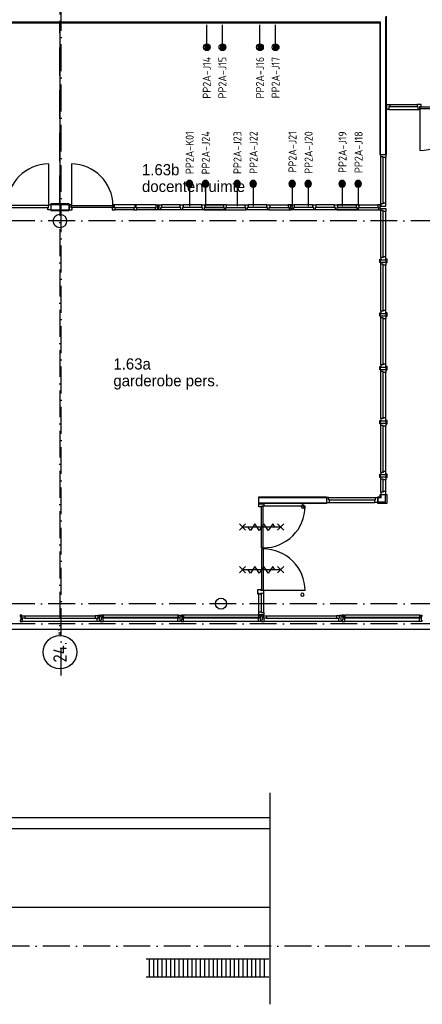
# Model space of a CAD drawing. Header units: millimetres. Extents: x -6587 to 112313, y 244 to 84344.
# Tile 19 of 42: x 56275 to 65275, y 33205 to 55202. Entities that reach past the tile are written whole.
import ezdxf
from ezdxf.enums import TextEntityAlignment as Align

# ---------------------------------------------------------------- set-up
doc = ezdxf.new("R2010")
doc.units = ezdxf.units.MM
doc.header["$LTSCALE"] = 100
doc.linetypes.add('DASHDOT', pattern=[9, 6, -1.5, 0, -1.5])
doc.linetypes.add('HIDDEN', pattern=[9.525, 6.35, -3.175])
doc.layers.get('0').update_dxf_attribs({"linetype": 'CONTINUOUS'})
for name, color, linetype in [('AL$7----_STRAMIEN', 1, 'DASHDOT'), ('AL21----_BUITENWAND', 4, 'CONTINUOUS'), ('AL22----_BINNENWAND', 7, 'CONTINUOUS'), ('AL28----_KONSTRUKTIE', 3, 'CONTINUOUS'), ('AL31----_BUITENKOZ', 7, 'CONTINUOUS'), ('AL32----_BINNENKOZ', 7, 'CONTINUOUS'), ('AL32----_DRAAIR', 7, 'CONTINUOUS'), ('ALN-----_BLOCKNAAM', 2, 'CONTINUOUS'), ('ALXOU---_GLAS', 7, 'CONTINUOUS'), ('BOUW', 8, 'CONTINUOUS'), ('EB6441--_ATTRIB', 2, 'CONTINUOUS'), ('EL6441--_DATACOM', 3, 'CONTINUOUS'), ('TEKST50', 90, 'CONTINUOUS')]:
    doc.layers.add(name, color=color, linetype=linetype)
doc.styles.add('1_8', font='iso', dxfattribs={"width": 0.7, "height": 1.8})
doc.styles.add('BURO-025', font='BUROFONT.shx', dxfattribs={"height": 250})
doc.styles.add('MAATVOERING', font='iso.shx')
doc.styles.get("Standard").update_dxf_attribs({"font": 'iso.shx'})

# ---------------------------------------------------------------- blocks, each defined once
blk = doc.blocks.new('ES4X2')
for p, q in [((-0.45, 1.4), (-0.45, 2.6)), ((-0.15, 1.27), (-0.15, 2.73)), ((0.15, 1.27), (0.15, 2.73)), ((0.45, 1.4), (0.45, 2.6)), ((0, 1.25), (0, -3))]:
    blk.add_line(p, q)
blk.add_circle((0, 2), 0.75)
at = {"style": '1_8', "flags": 8}
for tag, p in [('NUMMER', (1.25, 3.5)), ('CODE', (-1.25, 3.5))]:
    blk.add_attdef(tag, text='', height=1.8, rotation=90, dxfattribs=at).set_placement(p, align=Align.MIDDLE_LEFT)
blk.add_attdef('M_CODE', text='', height=1.8, dxfattribs=at).set_placement((0, 0), align=Align.MIDDLE_CENTER)
blk = doc.blocks.new('1011')
at = {"layer": 'AL$7----_STRAMIEN', "color": 7, "linetype": 'Continuous'}
blk.add_circle((-750, 0), 750, dxfattribs=at)
at = {"layer": 'AL$7----_STRAMIEN', "color": 3, "linetype": 'Continuous'}
blk.add_attdef('STR-NAAM', text='', height=600, rotation=360, dxfattribs=at).set_placement((-750, 0), align=Align.MIDDLE)
at = {"layer": 'ALN-----_BLOCKNAAM', "linetype": 'Continuous'}
blk.add_text('1011', height=100, dxfattribs=at).set_placement((0, 0))

msp = doc.modelspace()

# ---------------------------------------------------------------- linework, layer by layer
at = {"color": 8, "linetype": 'Continuous'}
for p, q in [((61592.8, 42464.5), (61592.8, 42374.5)), ((61664.8, 42464.5), (61592.8, 42464.5)), ((61664.8, 42447.5), (61664.8, 42464.5)), ((61592.8, 42374.5), (61664.8, 42374.5)), ((61731.8, 42447.5), (61664.8, 42447.5)), ((61664.8, 42374.5), (61664.8, 42391.5)), ((61664.8, 42391.5), (61731.8, 42391.5)), ((61731.8, 42391.5), (61731.8, 42447.5))]:
    msp.add_line(p, q, dxfattribs=at)
for points in [[(64479.5, 53307), (64546.5, 53307), (64546.5, 53260), (64529.5, 53260), (64529.5, 53193), (64479.5, 53193)], [(58344.8, 50955), (58411.8, 50955), (58411.8, 51002), (58394.8, 51002), (58394.8, 51069), (58361.8, 51069), (58361.8, 51002), (58344.8, 51002)], [(58828.3, 50955), (58895.3, 50955), (58895.3, 51002), (58878.3, 51002), (58878.3, 51069), (58845.3, 51069), (58845.3, 51002), (58828.3, 51002)]]:
    msp.add_lwpolyline(points, close=True, dxfattribs=at)
at = {"layer": 'AL$7----_STRAMIEN', "color": 1}
for p, q in [((57199.4, 40552.4), (57199.4, 76734.4)), ((57174.8, 58620.8), (57174.8, 41457.8)), ((98018.3, 50705), (37273.1, 50705)), ((76417.2, 42155), (4672.8, 42155)), ((81821.1, 41705), (3582.8, 41705)), ((94298.3, 34506.8), (16060, 34506.8))]:
    msp.add_line(p, q, dxfattribs=at)
at = {"layer": 'AL21----_BUITENWAND', "color": 8}
msp.add_line((49434.8, 41585), (67905.3, 41585), dxfattribs=at)
at = {"layer": 'AL22----_BINNENWAND', "color": 8, "linetype": 'Continuous'}
for p, q in [((64459.3, 52187), (64459.8, 55265)), ((64339.8, 55145), (49714.8, 55145)), ((64339.3, 52187), (64339.8, 55145))]:
    msp.add_line(p, q, dxfattribs=at)
at = {"layer": 'AL22----_BINNENWAND', "color": 8}
for p, q in [((64474.3, 52187), (64474.9, 55280)), ((49714.8, 55130), (64324.8, 55130)), ((64324.8, 55130), (64324.3, 52187)), ((65224, 52278.5), (65224, 53213)), ((64324.3, 52187), (64474.3, 52187)), ((56919.8, 51979), (56919.8, 51049)), ((57429.8, 51979), (57429.8, 51049)), ((56919.8, 51049), (55989.8, 51049)), ((56919.8, 51008), (56919.8, 51049)), ((57377.8, 51087), (56971.8, 51087)), ((56971.8, 51087), (56971.8, 50937)), ((56971.8, 51072), (57377.8, 51072)), ((57377.8, 50937), (57377.8, 51087)), ((57429.8, 51008), (57429.8, 51049)), ((57429.8, 51049), (58359.8, 51049)), ((58359.8, 51049), (58359.8, 51008)), ((58845.3, 51069), (58394.8, 51069)), ((59328.8, 51069), (58878.3, 51069)), ((55989.8, 51008), (56919.8, 51008)), ((56971.8, 50952), (57377.8, 50952)), ((56971.8, 50937), (57377.8, 50937)), ((58359.8, 51008), (57429.8, 51008)), ((58828.3, 51002), (58411.8, 51002)), ((58828.3, 50955), (58411.8, 50955)), ((59311.8, 51002), (58895.3, 51002)), ((59311.8, 50955), (58895.3, 50955)), ((59428.8, 50955), (59428.8, 51006)), ((64348.3, 44988.5), (64462.3, 44988.5)), ((64348.3, 44938.5), (64348.3, 44988.5)), ((64348.3, 44644.9), (64348.3, 44938.5)), ((64399.3, 44938.5), (64348.3, 44938.5)), ((64399.3, 44921.5), (64399.3, 44938.5)), ((64399.3, 44661.9), (64399.3, 44921.5)), ((64462.3, 44921.5), (64399.3, 44921.5)), ((64462.3, 44988.5), (64462.3, 44921.5)), ((64462.3, 44661.9), (64462.3, 44921.5)), ((64462.3, 44661.9), (64399.3, 44661.9)), ((64399.3, 44661.9), (64399.3, 44644.9)), ((64462.3, 44594.9), (64462.3, 44661.9)), ((61617.8, 44545), (63130.3, 44545)), ((61617.8, 44395), (61617.8, 44545)), ((61617.8, 44530), (63130.3, 44530)), ((63130.3, 44545), (63130.3, 44395)), ((63130.3, 44527), (63130.3, 44413)), ((63180.3, 44527), (63130.3, 44527)), ((63180.3, 44476), (63180.3, 44527)), ((63197.3, 44476), (63180.3, 44476)), ((63197.3, 44413), (63197.3, 44476)), ((64280.3, 44544.9), (64330.3, 44544.9)), ((64280.3, 44394.9), (64280.3, 44544.9)), ((64355.3, 44519.9), (64282.4, 44519.9)), ((64330.3, 44544.9), (64330.3, 44594.9)), ((64330.3, 44594.9), (64480.3, 44594.9)), ((64399.3, 44644.9), (64348.3, 44644.9)), ((64348.3, 44644.9), (64348.3, 44594.9)), ((64348.3, 44594.9), (64462.3, 44594.9)), ((64355.3, 44519.9), (64355.3, 44594.9)), ((64455.3, 44419.9), (64455.3, 44594.9)), ((64480.3, 44594.9), (64480.3, 44394.9)), ((61617.8, 44410), (63130.3, 44410)), ((63130.3, 44395), (61617.8, 44395)), ((61617.8, 44315.5), (61617.8, 44382.5)), ((61617.8, 44382.5), (61680.8, 44382.5)), ((61680.8, 44315.5), (61617.8, 44315.5)), ((61680.8, 44382.5), (61680.8, 44382.5)), ((61680.8, 44382.5), (61731.8, 44382.5)), ((61731.8, 44332.5), (61680.8, 44332.5)), ((61680.8, 44332.5), (61680.8, 44315.5)), ((61680.8, 43402.5), (61680.8, 44332.5)), ((61720.8, 43402.5), (61720.8, 44332.5)), ((62654.8, 44332.5), (61720.8, 44332.5)), ((61731.8, 44382.5), (61731.8, 44332.5)), ((61731.8, 44382.5), (61731.8, 44332.5)), ((63130.3, 44413), (63197.3, 44413)), ((63197.3, 44413), (64213.3, 44413)), ((64480.3, 44394.9), (64280.3, 44394.9)), ((64455.3, 44419.9), (64282.4, 44419.9)), ((61325.8, 43797.5), (61185.8, 43937.5)), ((61325.8, 43937.5), (61185.8, 43797.5)), ((62105.8, 43867.5), (61255.8, 43867.5)), ((61430.8, 43792.5), (61380.8, 43867.5)), ((61530.8, 43942.5), (61430.8, 43792.5)), ((61580.8, 43867.5), (61530.8, 43942.5)), ((61630.8, 43792.5), (61580.8, 43867.5)), ((61730.8, 43942.5), (61630.8, 43792.5)), ((61780.8, 43867.5), (61730.8, 43942.5)), ((61830.8, 43792.5), (61780.8, 43867.5)), ((61930.8, 43942.5), (61830.8, 43792.5)), ((61980.8, 43867.5), (61930.8, 43942.5)), ((62175.8, 43797.5), (62035.8, 43937.5)), ((62175.8, 43937.5), (62035.8, 43797.5)), ((61680.8, 43402.5), (61720.8, 43402.5)), ((61680.8, 43377.5), (61720.8, 43377.5)), ((61720.8, 43402.5), (61720.8, 43377.5)), ((61325.8, 42842.5), (61185.8, 42982.5)), ((61325.8, 42982.5), (61185.8, 42842.5)), ((62105.8, 42912.5), (61255.8, 42912.5)), ((61430.8, 42837.5), (61380.8, 42912.5)), ((61530.8, 42987.5), (61430.8, 42837.5)), ((61580.8, 42912.5), (61530.8, 42987.5)), ((61630.8, 42837.5), (61580.8, 42912.5)), ((61730.8, 42987.5), (61630.8, 42837.5)), ((61780.8, 42912.5), (61730.8, 42987.5)), ((61830.8, 42837.5), (61780.8, 42912.5)), ((61930.8, 42987.5), (61830.8, 42837.5)), ((61980.8, 42912.5), (61930.8, 42987.5)), ((62175.8, 42842.5), (62035.8, 42982.5)), ((62175.8, 42982.5), (62035.8, 42842.5)), ((61617.8, 41974.5), (61617.8, 42397.5)), ((61680.8, 41974.5), (61680.8, 42397.5)), ((62654.8, 42447.5), (61720.8, 42447.5)), ((61731.8, 41957.5), (61731.8, 42415)), ((61621.8, 41895), (61609.8, 41895)), ((61609.8, 41895), (61609.8, 41858)), ((61609.8, 41858), (61626.8, 41858)), ((61609.8, 41775), (61609.8, 41828)), ((61609.8, 41828), (61626.8, 41828)), ((61617.8, 41907.5), (61617.8, 41974.5)), ((61617.8, 41974.5), (61680.8, 41974.5)), ((61731.8, 41907.5), (61617.8, 41907.5)), ((61621.8, 41890), (61621.8, 41895)), ((61626.8, 41890), (61621.8, 41890)), ((61626.8, 41895), (61665.8, 41895)), ((61626.8, 41828), (61626.8, 41895)), ((61626.8, 41858), (61626.8, 41890)), ((61665.8, 41865.5), (61651.8, 41865.5)), ((61651.8, 41865.5), (61651.8, 41785.5)), ((61665.8, 41895), (61665.8, 41889)), ((61665.8, 41889), (61665.8, 41875)), ((61665.8, 41875), (61665.8, 41875)), ((61665.8, 41875), (61665.8, 41865.5)), ((61680.8, 41974.5), (61680.8, 41957.5)), ((61680.8, 41957.5), (61731.8, 41957.5)), ((61722.8, 41895), (61683.8, 41895)), ((61683.8, 41895), (61683.8, 41889)), ((61683.8, 41889), (61683.8, 41875)), ((61683.8, 41875), (61683.8, 41875)), ((61683.8, 41875), (61683.8, 41865)), ((61683.8, 41865), (61697.8, 41865)), ((61697.8, 41865), (61697.8, 41785)), ((61722.8, 41828), (61722.8, 41895)), ((61722.8, 41828), (61722.8, 41882)), ((61722.8, 41882), (61789.8, 41882)), ((61739.8, 41828), (61722.8, 41828)), ((61789.8, 41828), (61722.8, 41828)), ((61731.8, 41957.5), (61731.8, 41907.5)), ((61739.8, 41775), (61739.8, 41828)), ((61789.8, 41882), (61789.8, 41828)), ((61609.8, 41767), (61609.8, 41775)), ((61609.8, 41763), (61609.8, 41767)), ((61609.8, 41756), (61609.8, 41763)), ((61646.9, 41756), (61609.8, 41756)), ((61665.8, 41756), (61646.9, 41756)), ((61651.8, 41785.5), (61665.8, 41785.5)), ((61665.8, 41785.5), (61665.8, 41775.5)), ((61665.8, 41775.5), (61665.8, 41775.5)), ((61665.8, 41775.5), (61665.8, 41762)), ((61665.8, 41762), (61665.8, 41756)), ((61697.8, 41785), (61683.8, 41785)), ((61683.8, 41785), (61683.8, 41776)), ((61683.8, 41776), (61683.8, 41776)), ((61683.8, 41776), (61683.8, 41762)), ((61683.8, 41762), (61683.8, 41756)), ((61683.8, 41756), (61702.8, 41756)), ((61702.8, 41756), (61739.8, 41756)), ((61739.8, 41767), (61739.8, 41775)), ((61739.8, 41763), (61739.8, 41767)), ((61739.8, 41756), (61739.8, 41763))]:
    msp.add_line(p, q, dxfattribs=at)
at = {"layer": 'AL22----_BINNENWAND', "color": 8, "linetype": 'HIDDEN'}
msp.add_line((57174.8, 51087), (57174.8, 55130), dxfattribs=at)
at = {"layer": 'AL22----_BINNENWAND', "color": 8}
for points in [[(65249, 53307), (65159, 53307), (65159, 53260), (65176, 53260), (65176, 53193), (65222, 53193), (65222, 53260), (65249, 53260)], [(65224, 53213), (65224, 53254), (66158.5, 53254), (66158.5, 53213)]]:
    msp.add_lwpolyline(points, close=True, dxfattribs=at)
for points in [[(56971.8, 51069), (56971.8, 50955), (56904.8, 50955), (56904.8, 51002), (56921.8, 51002), (56921.8, 51069), (56971.8, 51069)], [(57377.8, 51069), (57377.8, 50955), (57444.8, 50955), (57444.8, 51002), (57427.8, 51002), (57427.8, 51069), (57377.8, 51069)], [(59378.8, 50978), (59378.8, 50955), (59311.8, 50955), (59311.8, 51002), (59328.8, 51002), (59328.8, 51069), (59378.8, 51069)], [(59378.8, 50955), (59378.8, 50978), (59361.8, 50978), (59361.8, 51045), (59378.8, 51045)], [(59378.8, 50955), (59378.8, 50980), (59394.8, 50980), (59394.8, 51047), (59378.8, 51047), (59378.8, 51069), (59445.8, 51069), (59445.8, 51006), (59428.8, 51006), (59428.8, 50955), (59378.8, 50955)], [(59378.8, 51069), (59378.8, 51045)], [(59862.3, 51069), (59445.8, 51069)], [(59879.8, 50955), (59879.8, 51006), (59862.8, 51006), (59862.8, 51069), (59929.8, 51069), (59929.8, 51006), (59912.8, 51006), (59912.8, 50955), (59879.8, 50955)], [(59879.3, 50955), (59428.8, 50955)], [(59862.3, 51006), (59445.8, 51006)], [(64348.3, 45038.5), (64462.3, 45038.5), (64462.3, 45105.5), (64399.3, 45105.5), (64399.3, 45088.5), (64348.3, 45088.5), (64348.3, 45038.5)], [(64342.8, 44988.5), (64342.8, 44976), (64324.8, 44976), (64324.8, 45038.6), (64324.8, 45051.1), (64342.8, 45051.1)], [(64348.3, 44988.5), (64342.8, 44988.5), (64342.8, 45038.6), (64348.3, 45038.6)], [(64462.3, 44988.5), (64467.8, 44988.5), (64467.8, 45038.6), (64462.3, 45038.6)], [(64467.8, 44988.5), (64467.8, 44976), (64485.8, 44976), (64485.8, 45038.6), (64485.8, 45051.1), (64467.8, 45051.1)], [(63180.3, 44527), (64230.3, 44527)], [(63197.3, 44476), (64213.3, 44476)], [(64280.3, 44527), (64280.3, 44413), (64213.3, 44413), (64213.3, 44476), (64230.3, 44476), (64230.3, 44527), (64280.3, 44527)]]:
    msp.add_lwpolyline(points, dxfattribs=at)
for centre, radius, start, end in [((65215.2, 53221.9), 943.4, 270.53799, 359.46201), ((56928.7, 51040.2), 938.9, 90.53799, 179.46201), ((57421, 51040.2), 938.9, 0.53799, 89.46201), ((61724.2, 44333.1), 930.6, 269.79023, 359.96387), ((62604.3, 44328), 36, 0, 180), ((62604.3, 44328), 36, 180, 0), ((62595.6, 42355.3), 36, 0, 180), ((62595.6, 42355.3), 36, 180, 0)]:
    msp.add_arc(centre, radius, start, end, dxfattribs=at)
at = {"layer": 'AL28----_KONSTRUKTIE', "color": 8}
for centre, radius in [((57174.8, 50705), 150), ((60774.8, 42155), 125)]:
    msp.add_circle(centre, radius, dxfattribs=at)
at = {"layer": 'AL31----_BUITENKOZ', "color": 8}
for p, q in [((61789.8, 41882), (63359.8, 41882)), ((61789.8, 41828), (63359.8, 41828)), ((65209.8, 41895), (63539.8, 41895)), ((63409.8, 41756), (61739.8, 41756)), ((65209.8, 41756), (63539.8, 41756))]:
    msp.add_line(p, q, dxfattribs=at)
at = {"layer": 'AL31----_BUITENKOZ', "color": 8, "linetype": 'Continuous'}
for p, q in [((63426.8, 41882), (63359.8, 41882)), ((63359.8, 41882), (63359.8, 41828)), ((63359.8, 41828), (63426.8, 41828)), ((63409.8, 41775), (63409.8, 41828)), ((63409.8, 41828), (63426.8, 41828)), ((63426.8, 41895), (63465.8, 41895)), ((63426.8, 41828), (63426.8, 41895)), ((63426.8, 41828), (63426.8, 41882)), ((63465.8, 41865.5), (63451.8, 41865.5)), ((63451.8, 41865.5), (63451.8, 41785.5)), ((63465.8, 41895), (63465.8, 41889)), ((63465.8, 41889), (63465.8, 41875)), ((63465.8, 41875), (63465.8, 41875)), ((63465.8, 41875), (63465.8, 41865.5)), ((63522.8, 41895), (63483.8, 41895)), ((63483.8, 41895), (63483.8, 41889)), ((63483.8, 41889), (63483.8, 41875)), ((63483.8, 41875), (63483.8, 41875)), ((63483.8, 41875), (63483.8, 41865)), ((63483.8, 41865), (63497.8, 41865)), ((63497.8, 41865), (63497.8, 41785)), ((63522.8, 41828), (63522.8, 41895)), ((63522.8, 41858), (63522.8, 41890)), ((63522.8, 41890), (63527.8, 41890)), ((63539.8, 41858), (63522.8, 41858)), ((63539.8, 41828), (63522.8, 41828)), ((63527.8, 41890), (63527.8, 41895)), ((63527.8, 41895), (63539.8, 41895)), ((63539.8, 41895), (63539.8, 41858)), ((63539.8, 41775), (63539.8, 41828)), ((65221.8, 41895), (65209.8, 41895)), ((65209.8, 41895), (65209.8, 41858)), ((65209.8, 41858), (65226.8, 41858)), ((65209.8, 41775), (65209.8, 41828)), ((65209.8, 41828), (65226.8, 41828)), ((65221.8, 41890), (65221.8, 41895)), ((65226.8, 41890), (65221.8, 41890)), ((65226.8, 41895), (65265.8, 41895)), ((65226.8, 41828), (65226.8, 41895)), ((65226.8, 41858), (65226.8, 41890)), ((65265.8, 41865.5), (65251.8, 41865.5)), ((65251.8, 41865.5), (65251.8, 41785.5)), ((65265.8, 41895), (65265.8, 41889)), ((65265.8, 41889), (65265.8, 41875)), ((65265.8, 41875), (65265.8, 41875)), ((65265.8, 41875), (65265.8, 41865.5)), ((63409.8, 41767), (63409.8, 41775)), ((63409.8, 41763), (63409.8, 41767)), ((63409.8, 41756), (63409.8, 41763)), ((63446.9, 41756), (63409.8, 41756)), ((63465.8, 41756), (63446.9, 41756)), ((63451.8, 41785.5), (63465.8, 41785.5)), ((63465.8, 41785.5), (63465.8, 41775.5)), ((63465.8, 41775.5), (63465.8, 41775.5)), ((63465.8, 41775.5), (63465.8, 41762)), ((63465.8, 41762), (63465.8, 41756)), ((63497.8, 41785), (63483.8, 41785)), ((63483.8, 41785), (63483.8, 41776)), ((63483.8, 41776), (63483.8, 41776)), ((63483.8, 41776), (63483.8, 41762)), ((63483.8, 41762), (63483.8, 41756)), ((63483.8, 41756), (63502.8, 41756)), ((63502.8, 41756), (63539.8, 41756)), ((63539.8, 41767), (63539.8, 41775)), ((63539.8, 41763), (63539.8, 41767)), ((63539.8, 41756), (63539.8, 41763)), ((65209.8, 41767), (65209.8, 41775)), ((65209.8, 41763), (65209.8, 41767)), ((65209.8, 41756), (65209.8, 41763)), ((65246.9, 41756), (65209.8, 41756)), ((65265.8, 41756), (65246.9, 41756)), ((65251.8, 41785.5), (65265.8, 41785.5)), ((65265.8, 41785.5), (65265.8, 41775.5)), ((65265.8, 41775.5), (65265.8, 41775.5)), ((65265.8, 41775.5), (65265.8, 41762)), ((65265.8, 41762), (65265.8, 41756))]:
    msp.add_line(p, q, dxfattribs=at)
for points in [[(56322.8, 41895), (56283.8, 41895), (56283.8, 41889), (56283.8, 41875), (56283.8, 41875), (56283.8, 41865), (56297.8, 41865), (56297.8, 41785), (56283.8, 41785), (56283.8, 41776), (56283.8, 41776), (56283.8, 41762), (56283.8, 41756), (56302.8, 41756), (56339.8, 41756), (56339.8, 41763), (56339.8, 41767), (56339.8, 41775), (56339.8, 41828), (56322.8, 41828)], [(56322.8, 41828), (56322.8, 41882), (56389.8, 41882), (56389.8, 41828)], [(58026.8, 41828), (58026.8, 41882), (57959.8, 41882), (57959.8, 41828)], [(58026.8, 41895), (58065.8, 41895), (58065.8, 41889), (58065.8, 41875), (58065.8, 41875), (58065.8, 41865.5), (58051.8, 41865.5), (58051.8, 41785.5), (58065.8, 41785.5), (58065.8, 41775.5), (58065.8, 41775.5), (58065.8, 41762), (58065.8, 41756), (58046.9, 41756), (58009.8, 41756), (58009.8, 41763), (58009.8, 41767), (58009.8, 41775), (58009.8, 41828), (58026.8, 41828)], [(58122.8, 41895), (58083.8, 41895), (58083.8, 41889), (58083.8, 41875), (58083.8, 41875), (58083.8, 41865), (58097.8, 41865), (58097.8, 41785), (58083.8, 41785), (58083.8, 41776), (58083.8, 41776), (58083.8, 41762), (58083.8, 41756), (58102.8, 41756), (58139.8, 41756), (58139.8, 41763), (58139.8, 41767), (58139.8, 41775), (58139.8, 41828), (58122.8, 41828)], [(58122.8, 41858), (58122.8, 41890), (58127.8, 41890), (58127.8, 41895), (58139.8, 41895), (58139.8, 41858)], [(59826.8, 41858), (59826.8, 41890), (59821.8, 41890), (59821.8, 41895), (59809.8, 41895), (59809.8, 41858)], [(59826.8, 41895), (59865.8, 41895), (59865.8, 41889), (59865.8, 41875), (59865.8, 41875), (59865.8, 41865.5), (59851.8, 41865.5), (59851.8, 41785.5), (59865.8, 41785.5), (59865.8, 41775.5), (59865.8, 41775.5), (59865.8, 41762), (59865.8, 41756), (59846.9, 41756), (59809.8, 41756), (59809.8, 41763), (59809.8, 41767), (59809.8, 41775), (59809.8, 41828), (59826.8, 41828)], [(59922.8, 41895), (59883.8, 41895), (59883.8, 41889), (59883.8, 41875), (59883.8, 41875), (59883.8, 41865), (59897.8, 41865), (59897.8, 41785), (59883.8, 41785), (59883.8, 41776), (59883.8, 41776), (59883.8, 41762), (59883.8, 41756), (59902.8, 41756), (59939.8, 41756), (59939.8, 41763), (59939.8, 41767), (59939.8, 41775), (59939.8, 41828), (59922.8, 41828)], [(59922.8, 41858), (59922.8, 41890), (59927.8, 41890), (59927.8, 41895), (59939.8, 41895), (59939.8, 41858)]]:
    msp.add_lwpolyline(points, close=True, dxfattribs=at)
at = {"layer": 'AL31----_BUITENKOZ', "color": 8}
for points in [[(56389.8, 41882), (57959.8, 41882)], [(56389.8, 41828), (57959.8, 41828)], [(59809.8, 41895), (58139.8, 41895)], [(61609.8, 41895), (59939.8, 41895)], [(58009.8, 41756), (56339.8, 41756)], [(59809.8, 41756), (58139.8, 41756)], [(61609.8, 41756), (59939.8, 41756)]]:
    msp.add_lwpolyline(points, dxfattribs=at)
at = {"layer": 'AL32----_BINNENKOZ', "color": 8}
for p, q in [((64546.5, 53307), (65159, 53307)), ((64546.5, 53260), (65159, 53260)), ((64529.5, 53193), (65176, 53193)), ((62396.8, 50955), (62396.8, 51006)), ((61680.8, 43377.5), (61680.8, 42447.5)), ((61720.8, 43377.5), (61720.8, 42447.5))]:
    msp.add_line(p, q, dxfattribs=at)
for points in [[(64348.3, 52187), (64462.3, 52187), (64462.3, 52120), (64399.3, 52120), (64399.3, 52137), (64348.3, 52137), (64348.3, 52187)], [(64348.3, 51087), (64348.3, 52137)], [(64399.3, 51104), (64399.3, 52120)], [(64462.3, 51104), (64462.3, 52120)], [(60346.3, 51069), (59929.8, 51069)], [(60346.3, 51069), (59929.8, 51069)], [(60363.3, 50955), (60363.3, 51006), (60346.3, 51006), (60346.3, 51069), (60413.3, 51069), (60413.3, 51006), (60396.3, 51006), (60396.3, 50955), (60363.3, 50955)], [(60829.8, 51069), (60413.3, 51069)], [(60413.3, 51069), (60829.8, 51069)], [(60829.8, 51069), (60413.3, 51069)], [(60413.3, 51069), (60829.8, 51069)], [(60879.8, 50955), (60879.8, 51006), (60896.8, 51006), (60896.8, 51069), (60829.8, 51069), (60829.8, 51006), (60846.8, 51006), (60846.8, 50955), (60879.8, 50955)], [(60896.8, 51069), (61313.3, 51069)], [(60896.8, 51069), (61313.3, 51069)], [(61330.3, 50955), (61330.3, 51006), (61313.3, 51006), (61313.3, 51069), (61380.3, 51069), (61380.3, 51006), (61363.3, 51006), (61363.3, 50955), (61330.3, 50955)], [(61796.8, 51069), (61380.3, 51069)], [(61796.8, 51069), (61380.3, 51069)], [(61813.8, 50955), (61813.8, 51006), (61796.8, 51006), (61796.8, 51069), (61863.8, 51069), (61863.8, 51006), (61846.8, 51006), (61846.8, 50955), (61813.8, 50955)], [(61863.8, 51069), (62279.8, 51069)], [(61863.8, 51069), (62279.8, 51069)], [(62346.8, 50955), (62346.8, 50980), (62330.8, 50980), (62330.8, 51047), (62346.8, 51047), (62346.8, 51069), (62279.8, 51069), (62279.8, 51006), (62296.8, 51006), (62296.8, 50955), (62346.8, 50955)], [(62346.8, 50955), (62346.8, 50980), (62362.8, 50980), (62362.8, 51047), (62346.8, 51047), (62346.8, 51069), (62413.8, 51069), (62413.8, 51006), (62396.8, 51006), (62396.8, 50955), (62346.8, 50955)], [(62830.3, 51069), (62413.8, 51069)], [(62847.8, 50955), (62847.8, 51006), (62830.8, 51006), (62830.8, 51069), (62897.8, 51069), (62897.8, 51006), (62880.8, 51006), (62880.8, 50955), (62847.8, 50955)], [(63314.3, 51069), (62897.8, 51069)], [(63314.3, 51069), (62897.8, 51069)], [(63331.3, 50955), (63331.3, 51006), (63314.3, 51006), (63314.3, 51069), (63381.3, 51069), (63381.3, 51006), (63364.3, 51006), (63364.3, 50955), (63331.3, 50955)], [(63381.3, 51069), (63797.8, 51069)], [(63797.8, 51069), (63381.3, 51069)], [(63381.3, 51069), (63797.8, 51069)], [(63797.8, 51069), (63381.3, 51069)], [(63847.8, 50955), (63847.8, 51006), (63864.8, 51006), (63864.8, 51069), (63797.8, 51069), (63797.8, 51006), (63814.8, 51006), (63814.8, 50955), (63847.8, 50955)], [(63864.8, 51069), (64281.3, 51069)], [(63864.8, 51069), (64281.3, 51069)], [(64348.3, 50955), (64348.3, 50980), (64332.3, 50980), (64332.3, 51047), (64348.3, 51047), (64348.3, 51069), (64281.3, 51069), (64281.3, 51006), (64298.3, 51006), (64298.3, 50955), (64348.3, 50955)], [(64348.3, 51037), (64462.3, 51037), (64462.3, 51104), (64399.3, 51104), (64399.3, 51087), (64348.3, 51087), (64348.3, 51037)], [(60363.3, 50955), (59912.8, 50955)], [(60346.3, 51006), (59929.8, 51006)], [(60846.8, 50955), (60396.3, 50955)], [(60396.3, 50955), (60846.8, 50955)], [(60829.8, 51006), (60413.3, 51006)], [(60413.3, 51006), (60829.8, 51006)], [(60879.8, 50955), (61330.3, 50955)], [(60896.8, 51006), (61313.3, 51006)], [(61813.8, 50955), (61363.3, 50955)], [(61796.8, 51006), (61380.3, 51006)], [(61846.8, 50955), (62296.8, 50955)], [(61863.8, 51006), (62279.8, 51006)], [(62847.3, 50955), (62396.8, 50955)], [(62830.3, 51006), (62413.8, 51006)], [(63331.3, 50955), (62880.8, 50955)], [(63314.3, 51006), (62897.8, 51006)], [(63364.3, 50955), (63814.8, 50955)], [(63814.8, 50955), (63364.3, 50955)], [(63381.3, 51006), (63797.8, 51006)], [(63797.8, 51006), (63381.3, 51006)], [(63847.8, 50955), (64298.3, 50955)], [(63864.8, 51006), (64281.3, 51006)], [(64348.3, 50987), (64462.3, 50987), (64462.3, 50920), (64399.3, 50920), (64399.3, 50937), (64348.3, 50937), (64348.3, 50987)], [(64348.3, 49887), (64348.3, 50937)], [(64399.3, 49904), (64399.3, 50920)], [(64462.3, 49904), (64462.3, 50920)], [(64342.8, 49786.9), (64342.8, 49774.4), (64324.8, 49774.4), (64324.8, 49837), (64324.8, 49849.5), (64342.8, 49849.5)], [(64348.3, 49786.9), (64342.8, 49786.9), (64342.8, 49837), (64348.3, 49837)], [(64348.3, 49837), (64462.3, 49837), (64462.3, 49904), (64399.3, 49904), (64399.3, 49887), (64348.3, 49887), (64348.3, 49837)], [(64348.3, 49786.9), (64462.3, 49786.9), (64462.3, 49719.9), (64399.3, 49719.9), (64399.3, 49736.9), (64348.3, 49736.9), (64348.3, 49786.9)], [(64348.3, 48686.9), (64348.3, 49736.9)], [(64399.3, 48703.9), (64399.3, 49719.9)], [(64462.3, 49786.9), (64467.8, 49786.9), (64467.8, 49837), (64462.3, 49837)], [(64462.3, 48703.9), (64462.3, 49719.9)], [(64467.8, 49786.9), (64467.8, 49774.4), (64485.8, 49774.4), (64485.8, 49837), (64485.8, 49849.5), (64467.8, 49849.5)], [(64342.8, 48588.5), (64342.8, 48576), (64324.8, 48576), (64324.8, 48638.6), (64324.8, 48651.1), (64342.8, 48651.1)], [(64348.3, 48588.5), (64342.8, 48588.5), (64342.8, 48638.6), (64348.3, 48638.6)], [(64348.3, 48636.9), (64462.3, 48636.9), (64462.3, 48703.9), (64399.3, 48703.9), (64399.3, 48686.9), (64348.3, 48686.9), (64348.3, 48636.9)], [(64462.3, 48588.5), (64467.8, 48588.5), (64467.8, 48638.6), (64462.3, 48638.6)], [(64467.8, 48588.5), (64467.8, 48576), (64485.8, 48576), (64485.8, 48638.6), (64485.8, 48651.1), (64467.8, 48651.1)], [(64348.3, 48588.5), (64462.3, 48588.5), (64462.3, 48521.5), (64399.3, 48521.5), (64399.3, 48538.5), (64348.3, 48538.5), (64348.3, 48588.5)], [(64348.3, 47488.5), (64348.3, 48538.5)], [(64399.3, 47505.5), (64399.3, 48521.5)], [(64462.3, 47505.5), (64462.3, 48521.5)], [(64342.8, 47388.5), (64342.8, 47376), (64324.8, 47376), (64324.8, 47438.6), (64324.8, 47451.1), (64342.8, 47451.1)], [(64348.3, 47388.5), (64342.8, 47388.5), (64342.8, 47438.6), (64348.3, 47438.6)], [(64348.3, 47438.5), (64462.3, 47438.5), (64462.3, 47505.5), (64399.3, 47505.5), (64399.3, 47488.5), (64348.3, 47488.5), (64348.3, 47438.5)], [(64348.3, 47388.5), (64462.3, 47388.5), (64462.3, 47321.5), (64399.3, 47321.5), (64399.3, 47338.5), (64348.3, 47338.5), (64348.3, 47388.5)], [(64348.3, 46288.5), (64348.3, 47338.5)], [(64399.3, 46305.5), (64399.3, 47321.5)], [(64462.3, 47388.5), (64467.8, 47388.5), (64467.8, 47438.6), (64462.3, 47438.6)], [(64462.3, 46305.5), (64462.3, 47321.5)], [(64467.8, 47388.5), (64467.8, 47376), (64485.8, 47376), (64485.8, 47438.6), (64485.8, 47451.1), (64467.8, 47451.1)], [(64342.8, 46188.5), (64342.8, 46176), (64324.8, 46176), (64324.8, 46238.6), (64324.8, 46251.1), (64342.8, 46251.1)], [(64348.3, 46188.5), (64342.8, 46188.5), (64342.8, 46238.6), (64348.3, 46238.6)], [(64348.3, 46238.5), (64462.3, 46238.5), (64462.3, 46305.5), (64399.3, 46305.5), (64399.3, 46288.5), (64348.3, 46288.5), (64348.3, 46238.5)], [(64462.3, 46188.5), (64467.8, 46188.5), (64467.8, 46238.6), (64462.3, 46238.6)], [(64467.8, 46188.5), (64467.8, 46176), (64485.8, 46176), (64485.8, 46238.6), (64485.8, 46251.1), (64467.8, 46251.1)], [(64348.3, 46188.5), (64462.3, 46188.5), (64462.3, 46121.5), (64399.3, 46121.5), (64399.3, 46138.5), (64348.3, 46138.5), (64348.3, 46188.5)], [(64348.3, 45088.5), (64348.3, 46138.5)], [(64399.3, 45105.5), (64399.3, 46121.5)], [(64462.3, 45105.5), (64462.3, 46121.5)]]:
    msp.add_lwpolyline(points, dxfattribs=at)
at = {"layer": 'AL32----_DRAAIR', "color": 8}
msp.add_arc((61724.2, 42446.9), 930.6, 0.03613, 90.20977, dxfattribs=at)
at = {"layer": 'ALXOU---_GLAS', "color": 8}
for p, q in [((63524.8, 41830), (63524.8, 41856)), ((63524.8, 41856), (65224.8, 41856)), ((65224.8, 41830), (63524.8, 41830)), ((65224.8, 41856), (65224.8, 41830))]:
    msp.add_line(p, q, dxfattribs=at)
for points in [[(58124.8, 41830), (58124.8, 41856), (59824.8, 41856), (59824.8, 41830)], [(59924.8, 41830), (59924.8, 41856), (61624.8, 41856), (61624.8, 41830)]]:
    msp.add_lwpolyline(points, close=True, dxfattribs=at)
at = {"layer": 'BOUW'}
for p, q in [((61875.6, 33204.8), (61875.6, 37928.9)), ((54352.4, 37381.9), (61875.6, 37381.9)), ((54352.4, 37131.9), (61875.6, 37131.9)), ((61875.6, 35364.3), (42852.6, 35364.3)), ((59174.9, 33814.3), (59174.9, 34216.5)), ((59270.2, 33814.3), (59270.2, 34216.5)), ((59365.4, 33814.3), (59365.4, 34216.5)), ((59460.7, 33814.3), (59460.7, 34216.5)), ((59555.9, 33814.3), (59555.9, 34216.5)), ((59651.2, 33814.3), (59651.2, 34216.5)), ((59746.4, 33814.3), (59746.4, 34216.5)), ((59841.7, 33814.3), (59841.7, 34216.5)), ((59936.9, 33814.3), (59936.9, 34216.5)), ((60032.2, 33814.3), (60032.2, 34216.5)), ((60127.4, 33814.3), (60127.4, 34216.5)), ((60222.7, 33814.3), (60222.7, 34216.5)), ((60317.9, 33814.3), (60317.9, 34216.5)), ((60413.2, 33814.3), (60413.2, 34216.5)), ((60508.4, 33814.3), (60508.4, 34216.5)), ((60603.7, 33814.3), (60603.7, 34216.5)), ((60698.9, 33814.3), (60698.9, 34216.5)), ((60794.2, 33814.3), (60794.2, 34216.5)), ((60889.4, 33814.3), (60889.4, 34216.5)), ((60984.7, 33814.3), (60984.7, 34216.5)), ((61079.9, 33814.3), (61079.9, 34216.5)), ((61175.2, 33814.3), (61175.2, 34216.5)), ((61270.4, 33814.3), (61270.4, 34216.5)), ((61365.7, 33814.3), (61365.7, 34216.5)), ((61460.9, 33814.3), (61460.9, 34216.5)), ((61556.2, 33814.3), (61556.2, 34216.5)), ((61651.4, 33814.3), (61651.4, 34216.5)), ((61746.7, 33814.3), (61746.7, 34216.5))]:
    msp.add_line(p, q, dxfattribs=at)
at = {"layer": 'BOUW', "color": 9}
for p, q in [((61844.6, 34216.5), (59098.6, 34216.5)), ((61844.6, 33814.3), (59098.6, 33814.3))]:
    msp.add_line(p, q, dxfattribs=at)

# ---------------------------------------------------------------- block references
at = {"layer": 'AL$7----_STRAMIEN', "color": 8, "xscale": 0.5, "yscale": 0.5, "zscale": 0.5, "rotation": 90}
msp.add_blockref('1011', (57174.8, 41447.4), dxfattribs=at).add_auto_attribs({'STR-NAAM': '24.'})
at = {"layer": 'EL6441--_DATACOM'}
ref = msp.add_blockref('ES4X2', (60457, 54785.3), dxfattribs=dict(at, xscale=100, yscale=100, zscale=100, rotation=180))
ref.add_attrib('CODE', 'PP2A-J14', dxfattribs={"layer": 'EB6441--_ATTRIB', "color": 1, "height": 180, "rotation": 90, "style": '1_8', "flags": 8}).set_placement((60457, 54370.3), align=Align.MIDDLE_RIGHT)
ref = msp.add_blockref('ES4X2', (60806, 54785.3), dxfattribs=dict(at, xscale=100, yscale=100, zscale=100, rotation=180))
ref.add_attrib('CODE', 'PP2A-J15', dxfattribs={"layer": 'EB6441--_ATTRIB', "color": 1, "height": 180, "rotation": 90, "style": '1_8', "flags": 8}).set_placement((60806, 54370.3), align=Align.MIDDLE_RIGHT)
ref = msp.add_blockref('ES4X2', (61646, 54785.3), dxfattribs=dict(at, xscale=100, yscale=100, zscale=100, rotation=180))
ref.add_attrib('CODE', 'PP2A-J16', dxfattribs={"layer": 'EB6441--_ATTRIB', "color": 1, "height": 180, "rotation": 90, "style": '1_8', "flags": 8}).set_placement((61646, 54370.3), align=Align.MIDDLE_RIGHT)
ref = msp.add_blockref('ES4X2', (61995, 54785.3), dxfattribs=dict(at, xscale=100, yscale=100, zscale=100, rotation=180))
ref.add_attrib('CODE', 'PP2A-J17', dxfattribs={"layer": 'EB6441--_ATTRIB', "color": 1, "height": 180, "rotation": 90, "style": '1_8', "flags": 8}).set_placement((61995, 54370.3), align=Align.MIDDLE_RIGHT)
ref = msp.add_blockref('ES4X2', (60068, 51337.5), dxfattribs=dict(at, xscale=-100, yscale=100, zscale=100))
ref.add_attrib('CODE', 'PP2A-K01', dxfattribs={"layer": 'EB6441--_ATTRIB', "color": 1, "height": 180, "rotation": 90, "style": '1_8', "flags": 8}).set_placement((60076, 52708.5), align=Align.MIDDLE_RIGHT)
ref = msp.add_blockref('ES4X2', (60427, 51337.5), dxfattribs=dict(at, xscale=-100, yscale=100, zscale=100))
ref.add_attrib('CODE', 'PP2A-J24', dxfattribs={"layer": 'EB6441--_ATTRIB', "color": 1, "height": 180, "rotation": 90, "style": '1_8', "flags": 8}).set_placement((60435, 52708.5), align=Align.MIDDLE_RIGHT)
ref = msp.add_blockref('ES4X2', (61135, 51337.5), dxfattribs=dict(at, xscale=-100, yscale=100, zscale=100))
ref.add_attrib('CODE', 'PP2A-J23', dxfattribs={"layer": 'EB6441--_ATTRIB', "color": 1, "height": 180, "rotation": 90, "style": '1_8', "flags": 8}).set_placement((61143, 52708.5), align=Align.MIDDLE_RIGHT)
ref = msp.add_blockref('ES4X2', (61494, 51337.5), dxfattribs=dict(at, xscale=-100, yscale=100, zscale=100))
ref.add_attrib('CODE', 'PP2A-J22', dxfattribs={"layer": 'EB6441--_ATTRIB', "color": 1, "height": 180, "rotation": 90, "style": '1_8', "flags": 8}).set_placement((61502, 52708.5), align=Align.MIDDLE_RIGHT)
ref = msp.add_blockref('ES4X2', (62365, 51337.5), dxfattribs=dict(at, xscale=-100, yscale=100, zscale=100))
ref.add_attrib('CODE', 'PP2A-J21', dxfattribs={"layer": 'EB6441--_ATTRIB', "color": 1, "height": 180, "rotation": 90, "style": '1_8', "flags": 8}).set_placement((62373, 52708.5), align=Align.MIDDLE_RIGHT)
ref = msp.add_blockref('ES4X2', (62724, 51337.5), dxfattribs=dict(at, xscale=-100, yscale=100, zscale=100))
ref.add_attrib('CODE', 'PP2A-J20', dxfattribs={"layer": 'EB6441--_ATTRIB', "color": 1, "height": 180, "rotation": 90, "style": '1_8', "flags": 8}).set_placement((62732, 52708.5), align=Align.MIDDLE_RIGHT)
ref = msp.add_blockref('ES4X2', (63483, 51337.5), dxfattribs=dict(at, xscale=-100, yscale=100, zscale=100))
ref.add_attrib('CODE', 'PP2A-J19', dxfattribs={"layer": 'EB6441--_ATTRIB', "color": 1, "height": 180, "rotation": 90, "style": '1_8', "flags": 8}).set_placement((63491, 52708.5), align=Align.MIDDLE_RIGHT)
ref = msp.add_blockref('ES4X2', (63842, 51337.5), dxfattribs=dict(at, xscale=-100, yscale=100, zscale=100))
ref.add_attrib('CODE', 'PP2A-J18', dxfattribs={"layer": 'EB6441--_ATTRIB', "color": 1, "height": 180, "rotation": 90, "style": '1_8', "flags": 8}).set_placement((63850, 52708.5), align=Align.MIDDLE_RIGHT)

# ---------------------------------------------------------------- texts
at = {"layer": 'BOUW', "style": 'BURO-025'}
for s, p in [('1.63b', (59008.5, 51725.8)), ('docentenruimte', (59008.5, 51352.8)), ('1.63a', (58369.7, 47385.8)), ('garderobe pers.', (58369.7, 47012.8))]:
    msp.add_text(s, height=250, dxfattribs=at).set_placement(p)
at = {"layer": 'TEKST50', "style": 'MAATVOERING'}
for s, p in [('PP2A (TKC)', (52959.4, 39362.3)), ('PP2B (ROC)', (52959.4, 38604.3))]:
    msp.add_text(s, height=500, dxfattribs=at).set_placement(p)

doc.saveas('drawing.dxf')
